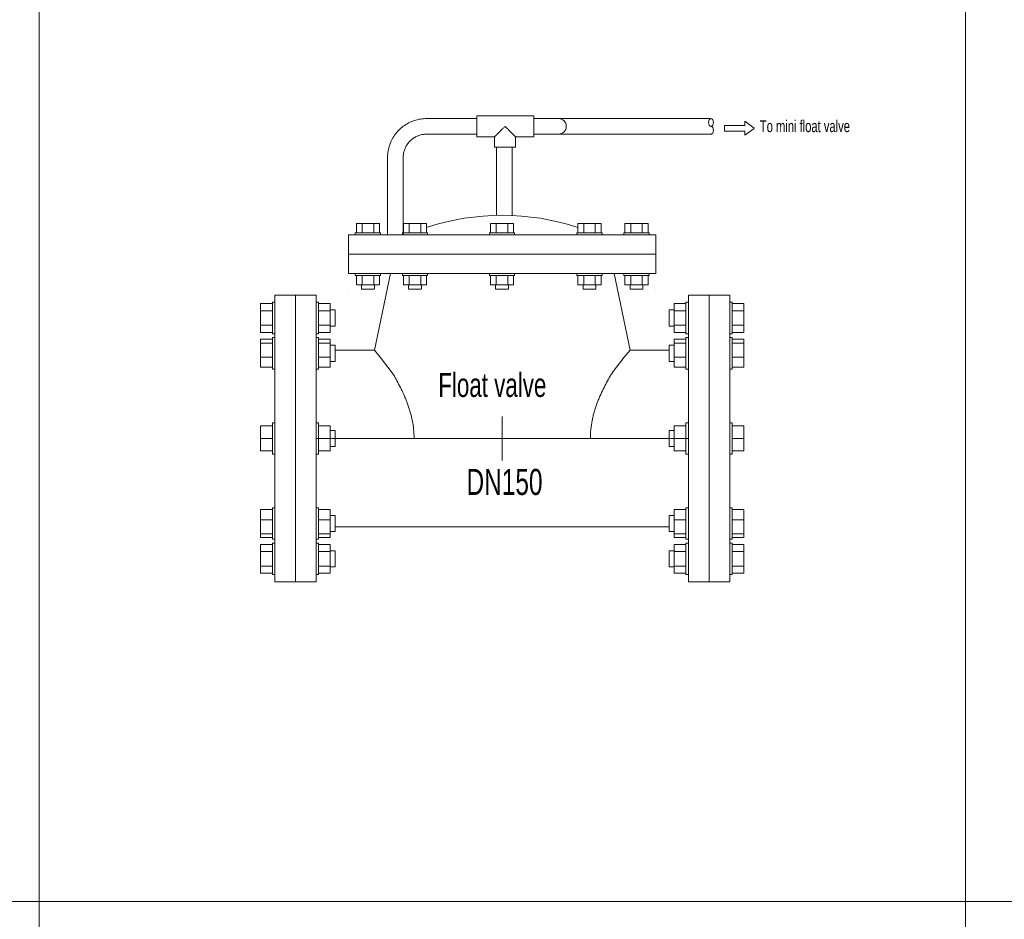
# Model space of a CAD drawing. Header units: millimetres. Extents: x 2339 to 23224, y 1509 to 18979.
# Tile 61 of 124: x 16172 to 17235, y 5190 to 6161. Entities that reach past the tile are written whole.
import ezdxf

# ---------------------------------------------------------------- set-up
doc = ezdxf.new("R2010")
doc.units = ezdxf.units.MM
doc.set_wipeout_variables(frame=1)
doc.layers.get('0').update_dxf_attribs({"lineweight": 0})
doc.styles.add('DISOCP', font='disocp.shx', dxfattribs={"width": 0.6})

# ---------------------------------------------------------------- blocks, each defined once
blk = doc.blocks.new('*U292')
at = {"style": 'DISOCP', "width": 0.7}
blk.add_text('To mini float valve', height=7.2917, dxfattribs=at).set_placement((157.26, 186.99))
blk.add_wipeout([(-138.87, -87.5), (-138.87, -83.11), (-140.3, -83.11), (-140.3, -82.33), (-147.53, -82.33), (-147.53, 82.33), (-140.3, 82.33), (-140.3, 83.11), (-138.87, 83.11), (-138.87, 87.5), (-113.67, 87.5), (-113.67, 83.11), (-112.17, 83.11), (-112.17, 82.33), (-105.01, 82.33), (-105.01, 56.88), (-101.88, 56.88), (-101.88, 53.98), (-78.01, 53.98), (-68.26, 100.63), (-93.78, 100.63), (-93.78, 124.35), (-69.98, 124.35), (-69.71, 175.06), (-63.58, 187.73), (-50.43, 194.91), (-15.57, 195.3), (-15.57, 196.88), (19.24, 196.88), (19.24, 185.77), (8.06, 184.18), (8.06, 177.83), (6.06, 177.83), (6.06, 136.08), (46.19, 128.87), (46.19, 131.27), (60.31, 131.27), (60.31, 125.54), (89.68, 125.54), (93.78, 124.35), (93.78, 100.63), (68.26, 100.63), (78.01, 53.98), (101.88, 53.98), (101.88, 78.24), (105.01, 78.41), (105.01, 82.33), (112.17, 82.33), (113.67, 87.5), (138.87, 87.5), (138.87, 83.11), (140.3, 83.11), (140.3, 82.33), (147.53, 82.33), (147.53, -82.33), (140.3, -82.33), (140.3, -83.11), (138.87, -83.11), (138.87, -87.5), (113.67, -87.5), (113.67, -83.11), (112.17, -83.11), (112.17, -82.33), (105.01, -82.33), (105.01, -56.88), (101.88, -56.71), (101.88, -53.97), (-105.01, -53.97), (-105.01, -82.33), (-112.17, -82.33), (-112.17, -83.11), (-113.67, -83.11), (-113.67, -87.5)])
for p, q in [((-15.57, 195.3), (-46.17, 195.3)), ((19.24, 196.88), (-15.57, 196.88)), ((-15.57, 190.53), (-15.57, 196.88)), ((19.24, 196.88), (19.24, 190.53)), ((34.37, 195.3), (19.24, 195.3)), ((25.05, 195.3), (127.43, 195.3)), ((-15.57, 184.18), (-15.57, 190.53)), ((19.24, 190.53), (19.24, 184.18)), ((-46.17, 185.77), (-15.57, 185.77)), ((-15.57, 184.18), (-4.64, 184.18)), ((-4.64, 184.18), (-4.64, 177.83)), ((8.06, 184.18), (19.24, 184.18)), ((8.06, 177.83), (8.06, 184.18)), ((34.37, 185.77), (19.24, 185.77)), ((127.43, 185.77), (25.05, 185.77)), ((8.06, 177.83), (-4.64, 177.83)), ((-3.47, 177.83), (-3.47, 136.16)), ((6.06, 136.08), (6.06, 177.83)), ((-69.98, 171.48), (-69.98, 124.35)), ((-60.46, 124.35), (-60.46, 171.48)), ((-85.52, 131.27), (-89.05, 131.27)), ((-89.05, 131.27), (-89.05, 125.54)), ((-78.46, 131.27), (-85.52, 131.27)), ((-85.52, 125.54), (-85.52, 131.27)), ((-74.93, 131.27), (-78.46, 131.27)), ((-78.46, 131.27), (-78.46, 125.54)), ((-74.93, 131.27), (-74.93, 125.54)), ((-56.78, 131.27), (-60.31, 131.27)), ((-60.31, 131.27), (-60.31, 125.54)), ((-49.72, 131.27), (-56.78, 131.27)), ((-56.78, 125.54), (-56.78, 131.27)), ((-46.19, 131.27), (-49.72, 131.27)), ((-49.72, 131.27), (-49.72, 125.54)), ((-46.19, 131.27), (-46.19, 125.54)), ((-7.19, 131.27), (-3.66, 131.27)), ((-7.19, 131.27), (-7.19, 125.54)), ((-3.66, 131.27), (3.4, 131.27)), ((-3.66, 131.27), (-3.66, 125.54)), ((3.4, 131.27), (6.93, 131.27)), ((3.4, 125.54), (3.4, 131.27)), ((6.93, 131.27), (6.93, 125.54)), ((46.19, 131.27), (49.72, 131.27)), ((46.19, 131.27), (46.19, 125.54)), ((49.72, 131.27), (56.78, 131.27)), ((49.72, 131.27), (49.72, 125.54)), ((56.78, 131.27), (60.31, 131.27)), ((56.78, 125.54), (56.78, 131.27)), ((60.31, 131.27), (60.31, 125.54)), ((74.93, 131.27), (78.46, 131.27)), ((74.93, 131.27), (74.93, 125.54)), ((78.46, 131.27), (85.52, 131.27)), ((78.46, 131.27), (78.46, 125.54)), ((85.52, 131.27), (89.05, 131.27)), ((85.52, 125.54), (85.52, 131.27)), ((89.05, 131.27), (89.05, 125.54)), ((93.78, 124.35), (-93.78, 124.35)), ((-93.78, 100.63), (-93.78, 124.35)), ((-89.68, 124.35), (-89.68, 125.54)), ((-81.99, 125.54), (-89.68, 125.54)), ((-74.3, 125.54), (-81.99, 125.54)), ((-74.3, 125.54), (-74.3, 124.35)), ((-60.94, 124.35), (-60.94, 125.54)), ((-53.25, 125.54), (-60.94, 125.54)), ((-45.57, 125.54), (-53.25, 125.54)), ((-45.57, 125.54), (-45.57, 124.35)), ((-7.82, 125.54), (-7.82, 124.35)), ((-7.82, 125.54), (-0.13, 125.54)), ((-0.13, 125.54), (7.56, 125.54)), ((7.56, 124.35), (7.56, 125.54)), ((45.57, 125.54), (45.57, 124.35)), ((45.57, 125.54), (53.25, 125.54)), ((53.25, 125.54), (60.94, 125.54)), ((60.94, 124.35), (60.94, 125.54)), ((74.3, 125.54), (74.3, 124.35)), ((74.3, 125.54), (81.99, 125.54)), ((81.99, 125.54), (89.68, 125.54)), ((89.68, 124.35), (89.68, 125.54)), ((93.78, 100.63), (93.78, 124.35)), ((93.78, 112.49), (-93.78, 112.49)), ((93.78, 100.63), (-93.78, 100.63)), ((-89.68, 100.63), (-89.68, 99.44)), ((-81.99, 99.44), (-89.68, 99.44)), ((-89.05, 93.71), (-89.05, 99.44)), ((-85.52, 99.44), (-85.52, 93.71)), ((-74.3, 99.44), (-81.99, 99.44)), ((-78.46, 93.71), (-78.46, 99.44)), ((-68.26, 100.63), (-78.01, 53.98)), ((-74.93, 93.71), (-74.93, 99.44)), ((-74.3, 99.44), (-74.3, 100.63)), ((-60.94, 100.63), (-60.94, 99.44)), ((-53.25, 99.44), (-60.94, 99.44)), ((-60.31, 93.71), (-60.31, 99.44)), ((-56.78, 99.44), (-56.78, 93.71)), ((-45.57, 99.44), (-53.25, 99.44)), ((-49.72, 93.71), (-49.72, 99.44)), ((-46.19, 93.71), (-46.19, 99.44)), ((-45.57, 99.44), (-45.57, 100.63)), ((-7.82, 99.44), (-7.82, 100.63)), ((-7.82, 99.44), (-0.13, 99.44)), ((-7.19, 93.71), (-7.19, 99.44)), ((-3.66, 93.71), (-3.66, 99.44)), ((-0.13, 99.44), (7.56, 99.44)), ((3.4, 99.44), (3.4, 93.71)), ((6.93, 93.71), (6.93, 99.44)), ((7.56, 100.63), (7.56, 99.44)), ((45.57, 99.44), (45.57, 100.63)), ((45.57, 99.44), (53.25, 99.44)), ((46.19, 93.71), (46.19, 99.44)), ((49.72, 93.71), (49.72, 99.44)), ((53.25, 99.44), (60.94, 99.44)), ((56.78, 99.44), (56.78, 93.71)), ((60.31, 93.71), (60.31, 99.44)), ((60.94, 100.63), (60.94, 99.44)), ((68.26, 100.63), (78.01, 53.98)), ((74.3, 99.44), (74.3, 100.63)), ((74.3, 99.44), (81.99, 99.44)), ((74.93, 93.71), (74.93, 99.44)), ((78.46, 93.71), (78.46, 99.44)), ((81.99, 99.44), (89.68, 99.44)), ((85.52, 99.44), (85.52, 93.71)), ((89.05, 93.71), (89.05, 99.44)), ((89.68, 100.63), (89.68, 99.44)), ((-85.52, 93.71), (-89.05, 93.71)), ((-85.92, 93.71), (-85.92, 91.2)), ((-81.99, 91.2), (-85.92, 91.2)), ((-78.46, 93.71), (-85.52, 93.71)), ((-78.2, 91.2), (-81.99, 91.2)), ((-74.93, 93.71), (-78.46, 93.71)), ((-78.06, 91.2), (-78.06, 93.71)), ((-56.78, 93.71), (-60.31, 93.71)), ((-57.18, 93.71), (-57.18, 91.2)), ((-53.25, 91.2), (-57.18, 91.2)), ((-49.72, 93.71), (-56.78, 93.71)), ((-49.46, 91.2), (-53.25, 91.2)), ((-46.19, 93.71), (-49.72, 93.71)), ((-49.33, 91.2), (-49.33, 93.71)), ((-7.19, 93.71), (-3.66, 93.71)), ((-4.06, 91.2), (-4.06, 93.71)), ((-3.92, 91.2), (-0.13, 91.2)), ((-3.66, 93.71), (3.4, 93.71)), ((-0.13, 91.2), (3.8, 91.2)), ((3.4, 93.71), (6.93, 93.71)), ((3.8, 93.71), (3.8, 91.2)), ((46.19, 93.71), (49.72, 93.71)), ((49.33, 91.2), (49.33, 93.71)), ((49.46, 91.2), (53.25, 91.2)), ((49.72, 93.71), (56.78, 93.71)), ((53.25, 91.2), (57.18, 91.2)), ((56.78, 93.71), (60.31, 93.71)), ((57.18, 93.71), (57.18, 91.2)), ((74.93, 93.71), (78.46, 93.71)), ((78.06, 91.2), (78.06, 93.71)), ((78.2, 91.2), (81.99, 91.2)), ((78.46, 93.71), (85.52, 93.71)), ((81.99, 91.2), (85.92, 91.2)), ((85.52, 93.71), (89.05, 93.71)), ((85.92, 93.71), (85.92, 91.2)), ((-126.27, 87.5), (-138.87, 87.5)), ((-138.87, -87.5), (-138.87, 87.5)), ((-126.27, 87.5), (-126.27, -87.5)), ((-113.67, 87.5), (-126.27, 87.5)), ((-126.27, -87.5), (-126.27, 87.5)), ((-113.67, 87.5), (-113.67, -87.5)), ((113.67, 87.5), (126.27, 87.5)), ((113.67, 87.5), (113.67, -87.5)), ((126.27, 87.5), (138.87, 87.5)), ((126.27, 87.5), (126.27, -87.5)), ((126.27, -87.5), (126.27, 87.5)), ((138.87, -87.5), (138.87, 87.5)), ((-147.53, 77.91), (-147.53, 82.33)), ((-140.3, 82.33), (-147.53, 82.33)), ((-138.87, 83.11), (-140.3, 83.11)), ((-140.3, 73.5), (-140.3, 83.11)), ((-112.17, 83.11), (-113.67, 83.11)), ((-112.17, 83.11), (-112.17, 73.5)), ((-105.01, 82.33), (-112.17, 82.33)), ((-105.01, 82.33), (-105.01, 77.91)), ((-101.88, 78.41), (-105.01, 78.41)), ((-101.88, 78.24), (-101.88, 73.5)), ((101.88, 78.41), (105.01, 78.41)), ((101.88, 78.24), (101.88, 73.5)), ((105.01, 82.33), (105.01, 77.91)), ((105.01, 82.33), (112.17, 82.33)), ((112.17, 83.11), (113.67, 83.11)), ((112.17, 83.11), (112.17, 73.5)), ((138.87, 83.11), (140.3, 83.11)), ((140.3, 73.5), (140.3, 83.11)), ((140.3, 82.33), (147.53, 82.33)), ((147.53, 77.91), (147.53, 82.33)), ((-147.53, 69.09), (-147.53, 77.91)), ((-140.3, 77.91), (-147.53, 77.91)), ((-140.3, 63.89), (-140.3, 73.5)), ((-105.01, 77.91), (-112.17, 77.91)), ((-112.17, 73.5), (-112.17, 63.89)), ((-105.01, 77.91), (-105.01, 69.09)), ((-101.88, 73.5), (-101.88, 68.59)), ((101.88, 73.5), (101.88, 68.59)), ((105.01, 77.91), (105.01, 69.09)), ((105.01, 77.91), (112.17, 77.91)), ((112.17, 73.5), (112.17, 63.89)), ((140.3, 77.91), (147.53, 77.91)), ((140.3, 63.89), (140.3, 73.5)), ((147.53, 69.09), (147.53, 77.91)), ((-147.53, 64.67), (-147.53, 69.09)), ((-147.53, 69.09), (-140.3, 69.09)), ((-112.17, 69.09), (-105.01, 69.09)), ((-105.01, 69.09), (-105.01, 64.67)), ((-105.01, 68.59), (-101.88, 68.59)), ((105.01, 68.59), (101.88, 68.59)), ((105.01, 69.09), (105.01, 64.67)), ((112.17, 69.09), (105.01, 69.09)), ((147.53, 69.09), (140.3, 69.09)), ((147.53, 64.67), (147.53, 69.09)), ((-140.3, 64.67), (-147.53, 64.67)), ((-147.53, 58.21), (-147.53, 60.5)), ((-140.3, 60.5), (-147.53, 60.5)), ((-140.3, 63.89), (-138.87, 63.89)), ((-138.87, 61.58), (-140.3, 61.58)), ((-140.3, 45.18), (-140.3, 61.58)), ((-138.87, 61.58), (-140.3, 61.58)), ((-140.3, 61.25), (-140.3, 61.25)), ((-113.67, 63.89), (-112.17, 63.89)), ((-112.17, 61.58), (-113.67, 61.58)), ((-112.17, 61.58), (-113.67, 61.58)), ((-105.01, 64.67), (-112.17, 64.67)), ((-112.17, 61.58), (-112.17, 45.18)), ((-112.17, 61.25), (-112.17, 61.25)), ((-105.01, 60.5), (-112.17, 60.5)), ((-105.01, 60.5), (-105.01, 58.21)), ((105.01, 64.67), (112.17, 64.67)), ((105.01, 60.5), (105.01, 58.21)), ((105.01, 60.5), (112.17, 60.5)), ((113.67, 63.89), (112.17, 63.89)), ((112.17, 61.58), (113.67, 61.58)), ((112.17, 61.58), (112.17, 45.18)), ((112.17, 61.58), (113.67, 61.58)), ((112.17, 61.25), (112.17, 61.25)), ((140.3, 63.89), (138.87, 63.89)), ((138.87, 61.58), (140.3, 61.58)), ((138.87, 61.58), (140.3, 61.58)), ((140.3, 64.67), (147.53, 64.67)), ((140.3, 45.18), (140.3, 61.58)), ((140.3, 61.25), (140.3, 61.25)), ((140.3, 60.5), (147.53, 60.5)), ((147.53, 58.21), (147.53, 60.5)), ((-147.53, 49.69), (-147.53, 58.21)), ((-140.3, 58.21), (-147.53, 58.21)), ((-105.01, 58.21), (-112.17, 58.21)), ((-105.01, 58.21), (-105.01, 49.69)), ((-101.88, 56.88), (-105.01, 56.88)), ((-101.88, 56.88), (-105.01, 56.88)), ((-101.88, 56.88), (-101.88, 48.5)), ((-101.88, 56.71), (-101.88, 56.71)), ((101.88, 56.88), (105.01, 56.88)), ((101.88, 56.88), (101.88, 48.5)), ((101.88, 56.88), (105.01, 56.88)), ((101.88, 56.71), (101.88, 56.71)), ((105.01, 58.21), (105.01, 49.69)), ((105.01, 58.21), (112.17, 58.21)), ((140.3, 58.21), (147.53, 58.21)), ((147.53, 49.69), (147.53, 58.21)), ((-147.53, 43.45), (-147.53, 49.69)), ((-140.3, 49.69), (-147.53, 49.69)), ((-105.01, 49.69), (-112.17, 49.69)), ((-105.01, 49.69), (-105.01, 43.45)), ((-101.88, 53.98), (-78.01, 53.98)), ((-101.88, 48.5), (-101.88, 47.06)), ((101.88, 53.98), (78.01, 53.98)), ((101.88, 48.5), (101.88, 47.06)), ((105.01, 49.69), (105.01, 43.45)), ((105.01, 49.69), (112.17, 49.69)), ((113.67, -53.97), (113.67, 53.98)), ((140.3, 49.69), (147.53, 49.69)), ((147.53, 43.45), (147.53, 49.69)), ((-147.53, 43.45), (-140.3, 43.45)), ((-140.3, 42.36), (-140.3, 45.18)), ((-140.3, 42.36), (-138.87, 42.36)), ((-113.67, 42.36), (-112.17, 42.36)), ((-112.17, 45.18), (-112.17, 42.36)), ((-112.17, 43.45), (-105.01, 43.45)), ((-105.01, 47.06), (-101.88, 47.06)), ((-101.88, 47.23), (-101.88, 47.23)), ((101.88, 47.23), (101.88, 47.23)), ((105.01, 47.06), (101.88, 47.06)), ((112.17, 43.45), (105.01, 43.45)), ((112.17, 45.18), (112.17, 42.36)), ((113.67, 42.36), (112.17, 42.36)), ((140.3, 42.36), (138.87, 42.36)), ((140.3, 42.36), (140.3, 45.18)), ((147.53, 43.45), (140.3, 43.45)), ((0, 13.48), (0, -13.48)), ((-147.53, 0), (-147.53, 7.64)), ((-140.3, 7.64), (-147.53, 7.64)), ((-138.87, 9.61), (-140.3, 9.61)), ((-140.3, 9.61), (-140.3, 9.28)), ((-140.3, -9.61), (-140.3, 9.61)), ((-112.17, 9.61), (-113.67, 9.61)), ((-112.17, 9.61), (-112.17, -9.61)), ((-112.17, 9.28), (-112.17, 9.61)), ((-105.01, 7.64), (-112.17, 7.64)), ((-105.01, 7.64), (-105.01, 0)), ((105.01, 7.64), (105.01, 0)), ((105.01, 7.64), (112.17, 7.64)), ((112.17, 9.61), (113.67, 9.61)), ((112.17, 9.61), (112.17, -9.61)), ((112.17, 9.28), (112.17, 9.61)), ((138.87, 9.61), (140.3, 9.61)), ((140.3, 9.61), (140.3, 9.28)), ((140.3, -9.61), (140.3, 9.61)), ((140.3, 7.64), (147.53, 7.64)), ((147.53, 0), (147.53, 7.64)), ((113.67, 0), (-113.67, 0)), ((-107.15, 4.74), (-107.15, 4.91)), ((-101.88, 4.91), (-105.01, 4.91)), ((-101.88, 4.91), (-101.88, -4.91)), ((101.88, 4.91), (105.01, 4.91)), ((101.88, 4.91), (101.88, -4.91)), ((107.15, 4.74), (107.15, 4.91)), ((-147.53, -7.64), (-147.53, 0)), ((-140.3, 0), (-147.53, 0)), ((-105.01, 0), (-112.17, 0)), ((-105.01, 0), (-105.01, -7.64)), ((-105.01, -4.91), (-101.88, -4.91)), ((-101.88, -4.91), (-101.88, -4.74)), ((101.88, -4.91), (101.88, -4.74)), ((105.01, -4.91), (101.88, -4.91)), ((105.01, 0), (105.01, -7.64)), ((105.01, 0), (112.17, 0)), ((140.3, 0), (147.53, 0)), ((147.53, -7.64), (147.53, 0)), ((-140.3, -7.64), (-147.53, -7.64)), ((-140.3, -9.28), (-140.3, -9.61)), ((-140.3, -9.61), (-138.87, -9.61)), ((-113.67, -9.61), (-112.17, -9.61)), ((-105.01, -7.64), (-112.17, -7.64)), ((-112.17, -9.61), (-112.17, -9.28)), ((105.01, -7.64), (112.17, -7.64)), ((112.17, -9.61), (112.17, -9.28)), ((113.67, -9.61), (112.17, -9.61)), ((140.3, -9.61), (138.87, -9.61)), ((140.3, -7.64), (147.53, -7.64)), ((140.3, -9.28), (140.3, -9.61)), ((-147.53, -49.69), (-147.53, -43.45)), ((-140.3, -43.45), (-147.53, -43.45)), ((-138.87, -42.36), (-140.3, -42.36)), ((-140.3, -45.18), (-140.3, -42.36)), ((-140.3, -61.58), (-140.3, -45.18)), ((-112.17, -42.36), (-113.67, -42.36)), ((-112.17, -42.36), (-112.17, -45.18)), ((-105.01, -43.45), (-112.17, -43.45)), ((-112.17, -45.18), (-112.17, -61.58)), ((-105.01, -43.45), (-105.01, -49.69)), ((-101.88, -47.06), (-105.01, -47.06)), ((-101.88, -47.06), (-101.88, -48.5)), ((-101.88, -47.23), (-101.88, -47.23)), ((101.88, -47.06), (105.01, -47.06)), ((101.88, -47.06), (101.88, -48.5)), ((101.88, -47.23), (101.88, -47.23)), ((105.01, -43.45), (105.01, -49.69)), ((105.01, -43.45), (112.17, -43.45)), ((112.17, -42.36), (113.67, -42.36)), ((112.17, -42.36), (112.17, -45.18)), ((112.17, -45.18), (112.17, -61.58)), ((138.87, -42.36), (140.3, -42.36)), ((140.3, -45.18), (140.3, -42.36)), ((140.3, -43.45), (147.53, -43.45)), ((140.3, -61.58), (140.3, -45.18)), ((147.53, -49.69), (147.53, -43.45)), ((-147.53, -58.21), (-147.53, -49.69)), ((-140.3, -49.69), (-147.53, -49.69)), ((-105.01, -49.69), (-112.17, -49.69)), ((-105.01, -49.69), (-105.01, -58.21)), ((-101.88, -48.5), (-101.88, -56.88)), ((-101.88, -53.98), (101.88, -53.97)), ((101.88, -48.5), (101.88, -56.88)), ((105.01, -49.69), (105.01, -58.21)), ((105.01, -49.69), (112.17, -49.69)), ((140.3, -49.69), (147.53, -49.69)), ((147.53, -58.21), (147.53, -49.69)), ((-147.53, -60.5), (-147.53, -58.21)), ((-140.3, -58.21), (-147.53, -58.21)), ((-105.01, -58.21), (-112.17, -58.21)), ((-105.01, -56.88), (-101.88, -56.88)), ((-105.01, -56.88), (-101.88, -56.88)), ((-105.01, -58.21), (-105.01, -60.5)), ((-101.88, -56.71), (-101.88, -56.71)), ((101.88, -56.71), (101.88, -56.71)), ((105.01, -56.88), (101.88, -56.88)), ((105.01, -56.88), (101.88, -56.88)), ((105.01, -58.21), (105.01, -60.5)), ((105.01, -58.21), (112.17, -58.21)), ((140.3, -58.21), (147.53, -58.21)), ((147.53, -60.5), (147.53, -58.21)), ((-140.3, -60.5), (-147.53, -60.5)), ((-147.53, -69.09), (-147.53, -64.67)), ((-140.3, -64.67), (-147.53, -64.67)), ((-140.3, -61.25), (-140.3, -61.25)), ((-140.3, -61.58), (-138.87, -61.58)), ((-140.3, -61.58), (-138.87, -61.58)), ((-138.87, -63.89), (-140.3, -63.89)), ((-140.3, -73.5), (-140.3, -63.89)), ((-113.67, -61.58), (-112.17, -61.58)), ((-113.67, -61.58), (-112.17, -61.58)), ((-112.17, -63.89), (-113.67, -63.89)), ((-105.01, -60.5), (-112.17, -60.5)), ((-112.17, -61.25), (-112.17, -61.25)), ((-112.17, -63.89), (-112.17, -73.5)), ((-105.01, -64.67), (-112.17, -64.67)), ((-105.01, -64.67), (-105.01, -69.09)), ((105.01, -60.5), (112.17, -60.5)), ((105.01, -64.67), (105.01, -69.09)), ((105.01, -64.67), (112.17, -64.67)), ((112.17, -61.25), (112.17, -61.25)), ((113.67, -61.58), (112.17, -61.58)), ((113.67, -61.58), (112.17, -61.58)), ((112.17, -63.89), (113.67, -63.89)), ((112.17, -63.89), (112.17, -73.5)), ((140.3, -61.58), (138.87, -61.58)), ((140.3, -61.58), (138.87, -61.58)), ((138.87, -63.89), (140.3, -63.89)), ((140.3, -60.5), (147.53, -60.5)), ((140.3, -61.25), (140.3, -61.25)), ((140.3, -73.5), (140.3, -63.89)), ((140.3, -64.67), (147.53, -64.67)), ((147.53, -69.09), (147.53, -64.67)), ((-147.53, -77.91), (-147.53, -69.09)), ((-140.3, -69.09), (-147.53, -69.09)), ((-105.01, -69.09), (-112.17, -69.09)), ((-101.88, -68.59), (-105.01, -68.59)), ((-105.01, -69.09), (-105.01, -77.91)), ((-101.88, -68.59), (-101.88, -73.5)), ((101.88, -68.59), (105.01, -68.59)), ((101.88, -68.59), (101.88, -73.5)), ((105.01, -69.09), (105.01, -77.91)), ((105.01, -69.09), (112.17, -69.09)), ((140.3, -69.09), (147.53, -69.09)), ((147.53, -77.91), (147.53, -69.09)), ((-147.53, -82.33), (-147.53, -77.91)), ((-140.3, -77.91), (-147.53, -77.91)), ((-140.3, -83.11), (-140.3, -73.5)), ((-112.17, -73.5), (-112.17, -83.11)), ((-105.01, -77.91), (-112.17, -77.91)), ((-105.01, -77.91), (-105.01, -82.33)), ((-101.88, -73.5), (-101.88, -78.41)), ((101.88, -73.5), (101.88, -78.41)), ((105.01, -77.91), (105.01, -82.33)), ((105.01, -77.91), (112.17, -77.91)), ((112.17, -73.5), (112.17, -83.11)), ((140.3, -83.11), (140.3, -73.5)), ((140.3, -77.91), (147.53, -77.91)), ((147.53, -82.33), (147.53, -77.91)), ((-140.3, -82.33), (-147.53, -82.33)), ((-140.3, -83.11), (-138.87, -83.11)), ((-113.67, -83.11), (-112.17, -83.11)), ((-105.01, -82.33), (-112.17, -82.33)), ((-105.01, -78.41), (-101.88, -78.41)), ((105.01, -78.41), (101.88, -78.41)), ((105.01, -82.33), (112.17, -82.33)), ((113.67, -83.11), (112.17, -83.11)), ((140.3, -83.11), (138.87, -83.11)), ((140.3, -82.33), (147.53, -82.33)), ((-138.87, -87.5), (-126.27, -87.5)), ((-126.27, -87.5), (-113.67, -87.5)), ((126.27, -87.5), (113.67, -87.5)), ((138.87, -87.5), (126.27, -87.5))]:
    blk.add_line(p, q)
at = {"flags": 128}
for points in [[(-46.17, 195.3), (-47.12, 195.28), (-48.07, 195.22), (-49.02, 195.13), (-49.96, 194.99), (-50.9, 194.82), (-51.83, 194.61), (-52.75, 194.37), (-53.66, 194.09), (-54.56, 193.77), (-55.44, 193.42), (-56.31, 193.03), (-57.17, 192.61), (-58, 192.15), (-58.82, 191.66), (-59.62, 191.14), (-60.39, 190.58), (-61.14, 190), (-61.87, 189.39), (-62.58, 188.74), (-63.25, 188.07), (-63.9, 187.38), (-64.52, 186.66), (-65.12, 185.91), (-65.68, 185.14), (-66.21, 184.35), (-66.71, 183.54), (-67.17, 182.71), (-67.6, 181.86), (-68, 180.99), (-68.36, 180.11), (-68.69, 179.22), (-68.98, 178.31), (-69.24, 177.39), (-69.46, 176.47), (-69.64, 175.53), (-69.78, 174.59), (-69.88, 173.64), (-69.95, 172.69), (-69.98, 171.74), (-69.98, 171.48)], [(-60.46, 171.48), (-60.45, 172.06), (-60.41, 172.63), (-60.35, 173.19), (-60.28, 173.76), (-60.17, 174.32), (-60.05, 174.88), (-59.9, 175.43), (-59.73, 175.98), (-59.54, 176.52), (-59.33, 177.05), (-59.1, 177.57), (-58.84, 178.08), (-58.57, 178.58), (-58.28, 179.07), (-57.96, 179.55), (-57.63, 180.02), (-57.28, 180.47), (-56.91, 180.9), (-56.53, 181.33), (-56.12, 181.73), (-55.71, 182.12), (-55.27, 182.5), (-54.83, 182.85), (-54.36, 183.19), (-53.89, 183.51), (-53.4, 183.81), (-52.9, 184.08), (-52.39, 184.34), (-51.88, 184.58), (-51.35, 184.8), (-50.81, 185), (-50.27, 185.17), (-49.72, 185.32), (-49.16, 185.46), (-48.6, 185.56), (-48.03, 185.65), (-47.47, 185.71), (-46.9, 185.75), (-46.32, 185.77), (-46.17, 185.77)]]:
    blk.add_lwpolyline(points, dxfattribs=at)
for points in [[(153.89, 189.41), (148.01, 193.63), (148.01, 191.09), (135.74, 191.09), (135.74, 189.39)], [(153.89, 189.31), (148.01, 185.09), (148.01, 187.63), (135.74, 187.63), (135.74, 189.32)]]:
    blk.add_lwpolyline(points)
for centre, radius, start, end in [((34.37, 190.53), 4.76, 270.00003, 90.00003), ((0, -12.9), 149.11, 71.9529, 108.0471)]:
    blk.add_arc(centre, radius, start, end)
blk.add_ellipse((127.43, 192.92), major_axis=(0, -2.38), ratio=0.622117)
for centre, major_axis, ratio, start_param, end_param in [((127.43, 188.15), (0, -2.38), 0.622117, 0, 3.141593), ((93.72, 18.64), (0, 102.39), 0.000001, 0.785356, 0.785416), ((0, 76.2), (102.39, 0), 0.000001, 0.785398, 0.785406)]:
    blk.add_ellipse(centre, major_axis=major_axis, ratio=ratio, start_param=start_param, end_param=end_param)
at = {"extrusion": (0, 0, -1)}
for centre, major_axis, start_param, end_param in [((-93.72, 18.64), (0, 102.39), 0.785356, 0.785416), ((0, 76.2), (-102.39, 0), 0.785398, 0.785406)]:
    blk.add_ellipse(centre, major_axis=major_axis, ratio=0.000001, start_param=start_param, end_param=end_param, dxfattribs=at)
for points, knots in [([(-4.64, 184.18), (-4.64, 184.18), (-4.6, 184.21), (-4.51, 184.31), (-4.42, 184.41), (-4.3, 184.53), (-4.15, 184.68), (-3.98, 184.85), (-3.79, 185.03), (-3.59, 185.24), (-3.37, 185.45), (-3.14, 185.68), (-2.9, 185.92), (-2.65, 186.18), (-2.31, 186.52), (-1.95, 186.88), (-1.58, 187.25), (-1.19, 187.63), (-0.52, 188.31), (0.49, 189.31), (1.3, 190.13), (1.71, 190.53)], [0, 0, 0, 0, 0.071429, 0.107143, 0.142857, 0.178571, 0.214286, 0.25, 0.285714, 0.321429, 0.357143, 0.392857, 0.428571, 0.464286, 0.5, 0.571429, 0.607143, 0.642857, 0.714286, 0.857143, 1, 1, 1, 1]), ([(1.71, 190.53), (2.12, 190.13), (2.93, 189.31), (3.93, 188.31), (4.61, 187.63), (4.99, 187.25), (5.27, 186.97), (5.54, 186.7), (5.81, 186.43), (6.07, 186.18), (6.32, 185.92), (6.56, 185.68), (6.79, 185.45), (7.01, 185.24), (7.21, 185.03), (7.39, 184.85), (7.56, 184.68), (7.71, 184.53), (7.83, 184.41), (7.93, 184.31), (8.02, 184.21), (8.05, 184.18), (8.06, 184.18)], [0, 0, 0, 0, 0.142857, 0.285714, 0.357143, 0.392857, 0.428571, 0.464286, 0.5, 0.535714, 0.571429, 0.607143, 0.642857, 0.678571, 0.714286, 0.75, 0.785714, 0.821429, 0.857143, 0.892857, 0.928571, 1, 1, 1, 1]), ([(-53.79, 0), (-53.81, 1.88), (-54.02, 5.58), (-54.67, 10.04), (-55.43, 13.52), (-56.13, 16.1), (-56.91, 18.62), (-57.75, 21.07), (-58.65, 23.43), (-59.94, 26.51), (-62.31, 31.64), (-65.32, 37.17), (-67.52, 40.83), (-78.01, 53.98)], [0, 0, 0, 0, 0.0625, 0.125, 0.15625, 0.1875, 0.21875, 0.25, 0.28125, 0.3125, 0.375, 0.5, 0.5751957, 0.5751957, 0.5751957, 0.5751957]), ([(53.79, 0), (53.81, 1.88), (54.02, 5.58), (54.67, 10.04), (55.43, 13.52), (56.13, 16.1), (56.91, 18.62), (57.75, 21.07), (58.65, 23.43), (59.94, 26.51), (62.31, 31.64), (65.32, 37.17), (67.52, 40.83), (78.01, 53.98)], [0, 0, 0, 0, 0.0625, 0.125, 0.15625, 0.1875, 0.21875, 0.25, 0.28125, 0.3125, 0.375, 0.5, 0.5751957, 0.5751957, 0.5751957, 0.5751957])]:
    blk.add_open_spline(points, degree=3, knots=knots)
at = {"style": 'DISOCP', "width": 0.7}
for s, height, p in [('Float valve', 14.5833, (-39.05, 25.33)), ('DN150', 15.921, (-21.78, -34.52))]:
    blk.add_text(s, height=height, dxfattribs=at).set_placement(p)

msp = doc.modelspace()

# ---------------------------------------------------------------- linework, layer by layer
for p, q in [((16193.1, 1508.9), (16193.1, 16868.4)), ((17193.1, 1508.9), (17193.1, 16868.4)), ((2339.1, 5208.9), (19193.1, 5208.9))]:
    msp.add_line(p, q)

# ---------------------------------------------------------------- block references
at = {"xscale": 1.768421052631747, "yscale": 1.768421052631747, "zscale": 1.768421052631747}
msp.add_blockref('*U292', (16693.1, 5708.9), dxfattribs=at)

doc.saveas('drawing.dxf')
